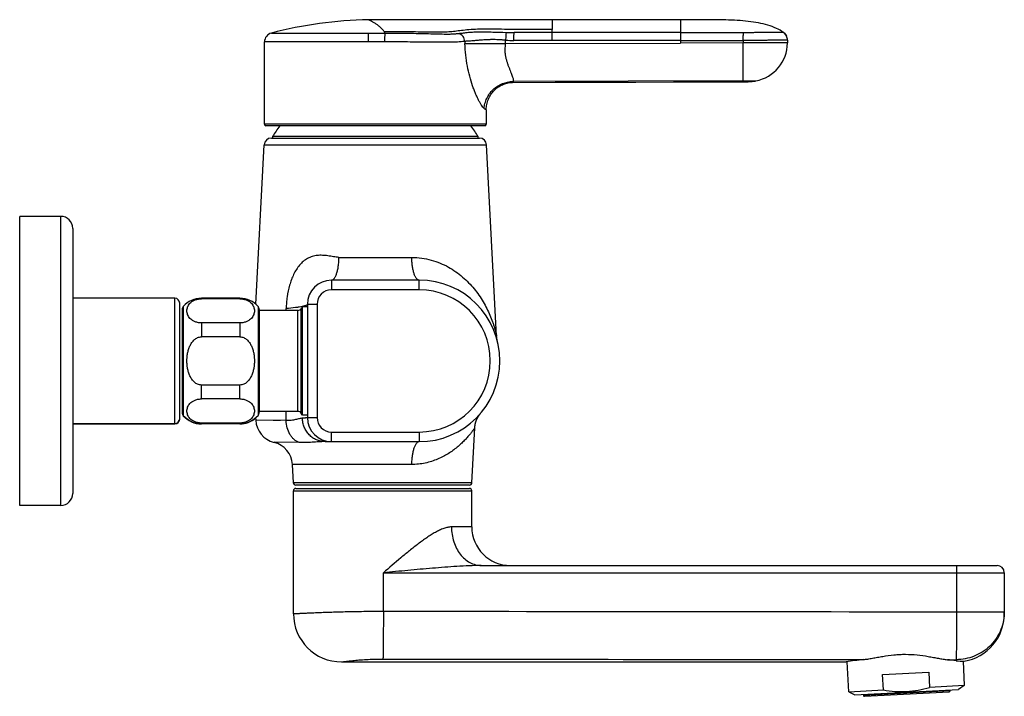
# Model space of a CAD drawing. Header units: millimetres. Extents: x 90 to 575, y 64 to 450.
# Tile 8 of 8: x 370 to 575, y 309 to 450. Entities that reach past the tile are written whole.
import ezdxf

# ---------------------------------------------------------------- set-up
doc = ezdxf.new("R2010")
doc.units = ezdxf.units.MM
doc.header["$LTSCALE"] = 46.255
doc.layers.get('0').update_dxf_attribs({"linetype": 'CONTINUOUS'})

msp = doc.modelspace()

# ---------------------------------------------------------------- linework, layer by layer
at = {"color": 9, "linetype": 'CONTINUOUS'}
for p, q in [((480.99, 449.67), (480.99, 447.63)), ((507.62, 449.67), (507.62, 444.81)), ((480.99, 445.35), (480.99, 447.63)), ((422.7, 446.89), (446.28, 446.89)), ((471.31, 444.73), (471.31, 445.41)), ((507.62, 447), (480.99, 446.99)), ((446.21, 445.05), (421.28, 445.05)), ((471.31, 444.73), (507.62, 444.81)), ((520.59, 445.35), (520.59, 444.84)), ((529.78, 444.85), (520.59, 444.84)), ((472.84, 436.86), (472.73, 436.66)), ((472.84, 436.86), (472.78, 436.75)), ((520.6, 436.97), (472.84, 436.86)), ((520.6, 436.82), (520.6, 436.77)), ((467.28, 427.97), (421.28, 427.97)), ((465.61, 425.42), (422.95, 425.42)), ((421.21, 423.7), (467.35, 423.7)), ((378.98, 408.87), (378.98, 348.87)), ((436.73, 400.36), (451.83, 400.36)), ((435.18, 395.62), (435.18, 393.62)), ((453.38, 393.62), (453.38, 395.62)), ((453.38, 393.62), (435.18, 393.62)), ((402.68, 365.79), (402.68, 391.87)), ((408.18, 391.87), (408.18, 391.76)), ((416.18, 391.87), (416.18, 391.76)), ((430.18, 390.62), (432.18, 390.62)), ((432.18, 390.62), (432.18, 367.12)), ((404.43, 390.18), (404.43, 367.49)), ((419.93, 390.18), (419.93, 367.56)), ((425.77, 389.35), (425.77, 389.72)), ((428.22, 368.39), (428.22, 389.35)), ((428.91, 367.99), (428.91, 389.75)), ((408.18, 386.76), (408.18, 383.87)), ((416.18, 386.76), (416.18, 383.87)), ((408.18, 370.98), (408.18, 373.87)), ((416.18, 370.98), (416.18, 373.87)), ((425.78, 366.48), (425.75, 368.39)), ((408.18, 365.79), (408.18, 365.98)), ((416.18, 365.79), (416.18, 365.98)), ((425.78, 366.48), (419.45, 366.57)), ((423.09, 366.52), (419.45, 366.57)), ((424.63, 366.49), (423.09, 366.52)), ((430.18, 367.12), (432.18, 367.12)), ((435.18, 362.12), (435.18, 364.12)), ((435.18, 364.12), (453.38, 364.12)), ((453.38, 364.12), (453.38, 362.12)), ((428.44, 361.93), (423.26, 361.98)), ((451.78, 357.38), (427.06, 357.38)), ((464.31, 353.6), (427.26, 353.6)), ((427.28, 351.92), (464.28, 351.92)), ((464.28, 344.42), (460.07, 344.42)), ((445.94, 334.92), (574.78, 334.92)), ((445.94, 326.94), (445.94, 334.92)), ((564.87, 334.92), (564.87, 326.82)), ((564.87, 326.82), (574.78, 326.82)), ((574.77, 326.42), (574.77, 326.41)), ((574.77, 326.42), (574.77, 326.41)), ((562.96, 316.88), (564.78, 316.88)), ((564.78, 316.88), (564.78, 316.66)), ((563.53, 310.41), (545.55, 309.47))]:
    msp.add_line(p, q, dxfattribs=at)
at = {"color": 7, "linetype": 'CONTINUOUS'}
for p, q in [((512.46, 449.67), (507.62, 449.67)), ((529.65, 446.12), (529.63, 446.15)), ((529.64, 446.13), (529.64, 446.13)), ((529.68, 446.01), (529.64, 446.12)), ((529.66, 446.07), (529.66, 446.07)), ((529.72, 445.89), (529.68, 446.01)), ((529.74, 445.78), (529.72, 445.9)), ((529.76, 445.67), (529.74, 445.79)), ((529.77, 445.56), (529.76, 445.68)), ((529.78, 445.46), (529.77, 445.57)), ((529.78, 445.41), (529.78, 445.46)), ((529.78, 445.41), (529.78, 444.85)), ((421.28, 427.97), (421.28, 445.05)), ((520.67, 436.77), (520.73, 436.78)), ((520.72, 436.77), (520.81, 436.78)), ((520.8, 436.78), (520.88, 436.78)), ((520.88, 436.78), (521.02, 436.78)), ((520.92, 436.78), (520.96, 436.78)), ((520.95, 436.78), (520.95, 436.78)), ((521.02, 436.78), (521.11, 436.79)), ((521.11, 436.79), (521.2, 436.79)), ((521.2, 436.79), (521.31, 436.79)), ((521.31, 436.79), (521.42, 436.8)), ((521.42, 436.8), (521.54, 436.81)), ((521.54, 436.81), (521.63, 436.81)), ((521.58, 436.81), (521.62, 436.81)), ((521.62, 436.81), (521.8, 436.82)), ((521.62, 436.81), (521.62, 436.81)), ((521.79, 436.82), (521.89, 436.83)), ((521.88, 436.83), (522.01, 436.84)), ((522, 436.84), (522.08, 436.84)), ((522.04, 436.84), (522.05, 436.84)), ((522.08, 436.84), (522.2, 436.85)), ((522.2, 436.85), (522.31, 436.86)), ((522.31, 436.86), (522.4, 436.87)), ((522.4, 436.87), (522.48, 436.88)), ((522.48, 436.88), (522.55, 436.89)), ((522.55, 436.89), (522.6, 436.89)), ((522.6, 436.89), (522.66, 436.9)), ((522.66, 436.9), (522.71, 436.91)), ((522.71, 436.91), (522.76, 436.91)), ((522.76, 436.91), (522.78, 436.91)), ((522.78, 436.91), (522.82, 436.92)), ((522.82, 436.92), (522.88, 436.93)), ((522.88, 436.93), (522.93, 436.93)), ((522.93, 436.93), (522.99, 436.94)), ((522.98, 436.94), (523.03, 436.95)), ((523.03, 436.95), (523.07, 436.96)), ((523.07, 436.96), (523.11, 436.96)), ((523.11, 436.96), (523.14, 436.97)), ((523.14, 436.97), (523.17, 436.97)), ((523.17, 436.97), (523.2, 436.98)), ((523.19, 436.99), (523.21, 436.99)), ((523.19, 436.98), (523.2, 436.98)), ((523.2, 436.98), (523.23, 436.98)), ((523.23, 436.98), (523.24, 436.98)), ((523.24, 436.99), (523.24, 436.98)), ((467.28, 430.94), (467.28, 427.97)), ((466.98, 427.67), (421.58, 427.67)), ((422.7, 425.12), (465.86, 425.12)), ((419.47, 390.63), (421.21, 423.7)), ((469.43, 384.11), (467.35, 423.7)), ((370.48, 348.87), (370.48, 408.87)), ((378.98, 408.87), (370.48, 408.87)), ((381.48, 406.37), (381.48, 351.37)), ((453.38, 395.62), (435.18, 395.62)), ((402.68, 391.87), (381.48, 391.87)), ((403.68, 366.79), (403.68, 390.87)), ((416.18, 391.87), (408.18, 391.87)), ((416.18, 391.76), (408.18, 391.76)), ((430.18, 390.62), (430.18, 367.12)), ((404.18, 389.52), (404.18, 368.15)), ((420.18, 389.52), (420.18, 368.23)), ((428.22, 389.35), (420.18, 389.35)), ((429.13, 390.12), (428.91, 389.75)), ((429.13, 367.62), (429.13, 390.12)), ((430.18, 390.12), (429.13, 390.12)), ((416.18, 386.76), (408.18, 386.76)), ((416.18, 383.87), (408.18, 383.87)), ((416.18, 373.87), (408.18, 373.87)), ((416.18, 370.98), (408.18, 370.98)), ((428.22, 368.39), (420.18, 368.39)), ((429.13, 367.62), (428.91, 367.99)), ((466, 367.85), (466.03, 367.89)), ((466.03, 367.89), (466.05, 367.91)), ((466.05, 367.91), (466.06, 367.93)), ((466.06, 367.93), (466.08, 367.94)), ((466.08, 367.94), (466.08, 367.95)), ((381.48, 365.87), (402.68, 365.87)), ((381.48, 365.79), (402.68, 365.79)), ((416.18, 365.98), (408.18, 365.98)), ((416.18, 365.87), (408.18, 365.87)), ((416.18, 365.79), (408.18, 365.79)), ((419.43, 367.07), (419.45, 366.57)), ((430.18, 367.62), (429.13, 367.62)), ((433.83, 362.12), (453.38, 362.12)), ((427.26, 353.6), (427.06, 357.38)), ((427.28, 326.42), (427.28, 351.92)), ((463.81, 353.12), (427.75, 353.12)), ((427.78, 352.42), (463.78, 352.42)), ((464.28, 344.42), (464.28, 351.92)), ((378.98, 348.87), (370.48, 348.87)), ((466.26, 336.42), (573.28, 336.42)), ((574.78, 334.92), (574.78, 326.42)), ((437.28, 316.42), (541.93, 316.42)), ((542.51, 310.23), (542.18, 316.46)), ((566.21, 316.56), (566.47, 311.49)), ((549.54, 313.78), (559.11, 314.29)), ((549.7, 310.61), (549.54, 313.78)), ((559.11, 314.29), (559.28, 311.11)), ((542.51, 310.23), (549.7, 310.61)), ((543.79, 309.58), (565.26, 310.7)), ((566.47, 311.49), (559.28, 311.11)), ((563.53, 310.41), (563.52, 310.61)), ((566.47, 311.49), (565.26, 310.7)), ((542.51, 310.23), (543.79, 309.58)), ((545.54, 309.67), (545.55, 309.47)), ((545.76, 309.28), (563.34, 310.2))]:
    msp.add_line(p, q, dxfattribs=at)
for points in [[(447.87, 449.67), (445.29, 449.67), (442.86, 449.66)], [(507.62, 449.67), (456.25, 449.67), (453.34, 449.67), (447.87, 449.67)], [(528.92, 447.05), (528.63, 447.25), (528.26, 447.47), (527.88, 447.68), (527.48, 447.87), (527.06, 448.06), (526.63, 448.23), (526.19, 448.39), (525.73, 448.54), (525.26, 448.67), (524.77, 448.8), (524.28, 448.91), (523.77, 449.01), (523.25, 449.1), (522.73, 449.19), (522.19, 449.26), (521.64, 449.33), (521.09, 449.38), (520.53, 449.43), (519.95, 449.48), (519.37, 449.52), (518.79, 449.55), (518.19, 449.58), (517.58, 449.6), (516.97, 449.62), (516.35, 449.63), (515.72, 449.64), (515.08, 449.65), (514.44, 449.66), (513.79, 449.66), (512.46, 449.67)], [(529.6, 446.22), (529.59, 446.24), (529.54, 446.35), (529.47, 446.47), (529.4, 446.57), (529.32, 446.68), (529.24, 446.77), (529.15, 446.86), (529.06, 446.94), (529, 446.99)], [(467.28, 430.94), (467.28, 431.1), (467.3, 431.33), (467.32, 431.57), (467.36, 431.83), (467.41, 432.09), (467.47, 432.35), (467.54, 432.62), (467.63, 432.88), (467.73, 433.15), (467.85, 433.41), (467.97, 433.66), (468.11, 433.9), (468.25, 434.13), (468.4, 434.35), (468.56, 434.57), (468.73, 434.77), (468.91, 434.97), (469.1, 435.15), (469.3, 435.33), (469.5, 435.5), (469.72, 435.66), (469.94, 435.8), (470.17, 435.94), (470.4, 436.07), (470.64, 436.18), (470.88, 436.29), (471.13, 436.38), (471.37, 436.46), (471.62, 436.52), (471.86, 436.57), (472.1, 436.61), (472.34, 436.64), (472.56, 436.66), (472.73, 436.66)], [(472.73, 436.66), (481.6, 436.68), (490.16, 436.71), (498.35, 436.73), (506.16, 436.75), (513.6, 436.76), (520.67, 436.77)], [(523.01, 436.95), (522.98, 436.94), (522.97, 436.94)], [(469.59, 383.11), (469.54, 383.28), (469.51, 383.46), (469.48, 383.63), (469.45, 383.81), (469.44, 383.99), (469.43, 384.11)], [(464.31, 353.6), (464.9, 365), (464.91, 365.07), (464.91, 365.14), (464.92, 365.22), (464.93, 365.29), (464.94, 365.36), (464.95, 365.43), (464.96, 365.5), (464.97, 365.57), (464.98, 365.64), (464.99, 365.71), (465.01, 365.78), (465.02, 365.84), (465.04, 365.91), (465.06, 365.97), (465.07, 366.04), (465.09, 366.1), (465.11, 366.17), (465.13, 366.23), (465.15, 366.29), (465.17, 366.36), (465.19, 366.42), (465.21, 366.48), (465.24, 366.54), (465.26, 366.59), (465.28, 366.65), (465.31, 366.71), (465.33, 366.77), (465.36, 366.82), (465.39, 366.88), (465.41, 366.93), (465.44, 366.98), (465.47, 367.04), (465.49, 367.09), (465.52, 367.14), (465.55, 367.19), (465.58, 367.24), (465.61, 367.29), (465.64, 367.34), (465.67, 367.38), (465.69, 367.43), (465.72, 367.47), (465.75, 367.52), (465.78, 367.56), (465.81, 367.6), (465.84, 367.64), (465.86, 367.67), (465.89, 367.7), (465.91, 367.73), (465.93, 367.76), (465.95, 367.79), (465.97, 367.81), (465.99, 367.83), (466, 367.85)]]:
    msp.add_lwpolyline(points, dxfattribs=at)
at = {"color": 9, "linetype": 'CONTINUOUS'}
for points in [[(523.9, 444.85), (521.01, 444.84), (507.62, 444.81)], [(472.76, 436.71), (472.74, 436.68), (472.73, 436.66), (472.73, 436.66)], [(520.6, 436.82), (520.6, 436.79), (520.6, 436.78), (520.6, 436.77)]]:
    msp.add_lwpolyline(points, dxfattribs=at)
at = {"color": 7, "linetype": 'CONTINUOUS'}
for centre, radius, start, end in [((444.28, 364.52), 85.15, 90.9543, 104.6817), ((423.18, 445.05), 1.9, 104.6817, 180.0045), ((527.86, 445.52), 1.86, 52.1285, 55.1461), ((527.7, 445.36), 2.09, 24.1755, 26.8702), ((527.7, 445.37), 2.08, 22.1246, 24.1754), ((527.71, 445.37), 2.08, 21.6187, 22.1239), ((527.71, 445.37), 2.07, 20.646, 21.4886), ((527.72, 445.37), 2.07, 19.9015, 20.8645), ((527.72, 445.37), 2.06, 19.0273, 19.9019), ((527.73, 445.38), 2.05, 16.6622, 19.1699), ((527.75, 445.38), 2.04, 15.9677, 16.6604), ((527.75, 445.38), 2.03, 15.3409, 15.9676), ((527.77, 445.39), 2.02, 12.7849, 15.4009), ((527.79, 445.39), 2, 11.6837, 12.7825), ((527.81, 445.4), 1.97, 8.0317, 11.6894), ((527.84, 445.4), 1.94, 7.6461, 8.0246), ((527.86, 445.4), 1.92, 4.3607, 7.6516), ((527.89, 445.41), 1.89, 3.1735, 4.3949), ((527.92, 445.41), 1.86, 0.0058, 3.1524), ((521.78, 444.85), 8, 280.5106, 360), ((520.57, 449.21), 12.44, 270.2188, 270.5289), ((520.57, 448.9), 12.13, 270.2245, 270.5425), ((520.55, 450.47), 13.7, 270.5492, 271.5155), ((520.43, 454.94), 18.17, 271.6582, 272.9019), ((520.22, 459.67), 22.91, 272.8439, 273.4071), ((520.2, 459.71), 22.95, 273.5628, 274.5894), ((520.41, 456.76), 19.98, 273.7523, 274.6739), ((520.46, 456.47), 19.69, 274.6222, 274.9096), ((520.53, 455.65), 18.87, 274.9099, 275.2225), ((521.79, 445.03), 8.18, 278.5372, 278.9401), ((521.82, 444.94), 8.09, 278.4525, 278.86), ((521.93, 444.18), 7.32, 278.938, 279.4499), ((521.97, 443.97), 7.1, 278.8575, 279.3851), ((522.08, 443.3), 6.42, 279.449, 280.0023), ((522.13, 442.99), 6.1, 279.384, 279.9658), ((522.28, 442.13), 5.24, 280.0204, 280.4952), ((421.58, 427.97), 0.3, 180, 270), ((444.28, 412.96), 24.7, 143.4514, 149.7054), ((444.28, 412.96), 24.7, 30.2946, 36.5486), ((466.98, 427.97), 0.3, 270, 360), ((422.7, 423.62), 1.5, 90, 177), ((423.13, 425.32), 0.2, 149.7054, 270), ((465.43, 425.32), 0.2, 270, 30.2946), ((465.86, 423.62), 1.5, 3, 90), ((378.98, 406.37), 2.5, 0, 90), ((435.18, 390.62), 5, 90, 180), ((453.38, 378.87), 16.75, 270, 90), ((402.68, 390.87), 1, 0, 90), ((408.18, 386.87), 5, 90, 138.5904), ((416.18, 386.87), 5, 41.4096, 90), ((405.18, 389.52), 1, 138.5904, 180), ((419.18, 389.52), 1, 0, 41.4096), ((428.22, 390.15), 0.8, 270, 330), ((405.18, 368.23), 1, 180, 221.4096), ((405.18, 368.15), 1, 180, 221.4096), ((419.18, 368.23), 1, 318.5904, 360), ((428.22, 367.59), 0.8, 30, 90), ((402.68, 366.87), 1, 270, 360), ((402.68, 366.79), 1, 270, 360), ((408.18, 370.87), 5, 221.4096, 270), ((408.18, 370.79), 5, 221.4096, 270), ((416.18, 370.87), 5, 270, 318.5904), ((416.18, 370.79), 5, 270, 310.5643), ((424.45, 366.83), 5, 183, 256.2123), ((435.18, 367.12), 5, 180, 270), ((422.06, 357.12), 5, 3, 76.2123), ((427.75, 353.62), 0.5, 183, 270), ((463.81, 353.62), 0.5, 270, 357), ((427.78, 351.92), 0.5, 90, 180), ((463.78, 351.92), 0.5, 0, 90), ((378.98, 351.37), 2.5, 270, 360), ((472.28, 344.42), 8, 180, 270), ((573.28, 334.92), 1.5, 0, 90), ((437.28, 326.42), 10, 180, 270), ((564.78, 326.42), 10, 279.6636, 360), ((554.45, 235.25), 82.13, 96.2128, 98.7642), ((553.78, 233.07), 84.31, 82.5037, 83.7467), ((566.27, 327.9), 11.34, 262.4439, 270.9476), ((545.75, 309.48), 0.2, 183, 273), ((563.33, 310.4), 0.2, 273, 3)]:
    msp.add_arc(centre, radius, start, end, dxfattribs=at)
at = {"color": 9, "linetype": 'CONTINUOUS'}
for centre, radius, start, end in [((475.2, 576.84), 131.49, 268.3053, 269.0392), ((476.2, 662.63), 215.64, 268.7209, 269.1649), ((497.52, 446.26), 34.7, 181.8032, 182.5285), ((435.18, 390.62), 3, 90, 180), ((453.38, 378.87), 14.75, 270, 90), ((435.18, 367.12), 3, 180, 270), ((564.89, 326.82), 9.89, 357.6887, 359.9996)]:
    msp.add_arc(centre, radius, start, end, dxfattribs=at)
for points, knots in [([(446.15, 447.14), (446.02, 447.36), (445.72, 447.75), (445.18, 448.25), (444.7, 448.61), (444.32, 448.86), (444.05, 449.03), (443.79, 449.17), (443.56, 449.3), (443.36, 449.41), (443.19, 449.49), (443.06, 449.56), (442.97, 449.61), (442.91, 449.63), (442.89, 449.64), (442.86, 449.66), (442.86, 449.66)], [0, 0, 0, 0, 0.176862, 0.354555, 0.525933, 0.606443, 0.682134, 0.751956, 0.814813, 0.86958, 0.91538, 0.951751, 0.978267, 0.987693, 0.994494, 1, 1, 1, 1]), ([(480.99, 447.63), (479.95, 447.63), (477.94, 447.63), (475.05, 447.63), (472.38, 447.65), (469.92, 447.68), (467.99, 447.7), (466.52, 447.7), (465.22, 447.67), (463.76, 447.59), (462.41, 447.45), (461.46, 447.33), (460.81, 447.25), (460.17, 447.18), (459.5, 447.13), (458.8, 447.09), (457.76, 447.07), (456.27, 447.07), (454.24, 447.1), (452.33, 447.13), (450.61, 447.14), (448.66, 447.15), (447.17, 447.15), (446.15, 447.14)], [0, 0, 0, 0, 0.089092, 0.173145, 0.248936, 0.318589, 0.38448, 0.415473, 0.444669, 0.496839, 0.541215, 0.560827, 0.579426, 0.597761, 0.616589, 0.636596, 0.658128, 0.706762, 0.764402, 0.832796, 0.871425, 0.91257, 1, 1, 1, 1]), ([(442.82, 445.05), (442.82, 445.26), (442.82, 445.64), (442.84, 446.11), (442.85, 446.43), (442.87, 446.62), (442.88, 446.77), (442.9, 446.85), (442.91, 446.89)], [0, 0, 0, 0, 0.335184, 0.630218, 0.754374, 0.859112, 0.941823, 1, 1, 1, 1]), ([(446.28, 446.89), (446.27, 446.91), (446.23, 447), (446.19, 447.08), (446.15, 447.14)], [0, 0, 0, 0, 0.247002, 1, 1, 1, 1]), ([(446.21, 445.05), (446.21, 445.25), (446.22, 445.55), (446.25, 445.94), (446.27, 446.2), (446.29, 446.43), (446.3, 446.62), (446.3, 446.77), (446.29, 446.86), (446.28, 446.89)], [0, 0, 0, 0, 0.331816, 0.48813, 0.631342, 0.756766, 0.861406, 0.942939, 1, 1, 1, 1]), ([(446.28, 446.89), (447.01, 446.89), (448.47, 446.88), (450.62, 446.86), (452.73, 446.84), (454.78, 446.79), (456.72, 446.74), (458.25, 446.7), (459.4, 446.69), (460.19, 446.71), (460.94, 446.75), (461.43, 446.8), (461.67, 446.83)], [0, 0, 0, 0, 0.143078, 0.283329, 0.420232, 0.554219, 0.681863, 0.799069, 0.853074, 0.904357, 0.95314, 1, 1, 1, 1]), ([(461.67, 446.83), (461.97, 446.86), (462.43, 446.92), (463.07, 447), (463.79, 447.08), (464.77, 447.14), (466.01, 447.16), (467.32, 447.15), (469.12, 447.1), (470.47, 447.06), (471.38, 447.04)], [0, 0, 0, 0, 0.09373, 0.144166, 0.198029, 0.316902, 0.44656, 0.581851, 0.719978, 1, 1, 1, 1]), ([(462.83, 445.17), (462.82, 445.36), (462.77, 445.73), (462.52, 446.23), (462.11, 446.57), (461.82, 446.74), (461.67, 446.83)], [0, 0, 0, 0, 0.266746, 0.517539, 0.760679, 1, 1, 1, 1]), ([(471.38, 447.04), (471.39, 446.94), (471.38, 446.7), (471.35, 446.32), (471.32, 445.88), (471.31, 445.57), (471.31, 445.41)], [0, 0, 0, 0, 0.195159, 0.430711, 0.700909, 1, 1, 1, 1]), ([(473, 445.37), (473, 445.68), (473.02, 446.12), (473.05, 446.67), (473.05, 446.91), (473.05, 447.01)], [0, 0, 0, 0, 0.566627, 0.803125, 1, 1, 1, 1]), ([(480.99, 446.99), (479.66, 446.99), (477.02, 446.98), (474.38, 446.99), (473.05, 447.01)], [0, 0, 0, 0, 0.499353, 1, 1, 1, 1]), ([(507.62, 447), (508.17, 447), (509.26, 447), (510.91, 447.01), (512.54, 447.02), (514.17, 447.02), (515.53, 447.03), (516.64, 447.03), (517.44, 447.03), (518.24, 447.02), (519.31, 447.02), (520.11, 447.02), (520.65, 447.02)], [0, 0, 0, 0, 0.124939, 0.251862, 0.379283, 0.500415, 0.62823, 0.692683, 0.75429, 0.81449, 0.875731, 1, 1, 1, 1]), ([(520.59, 445.35), (520.59, 445.67), (520.61, 446.12), (520.64, 446.67), (520.65, 446.91), (520.65, 447.02)], [0, 0, 0, 0, 0.565833, 0.807468, 1, 1, 1, 1]), ([(529.78, 445.41), (529.78, 445.41), (529.78, 445.41), (529.78, 445.41), (529.77, 445.41), (529.77, 445.41), (529.75, 445.41), (529.73, 445.41), (529.71, 445.41), (529.68, 445.41), (529.64, 445.41), (529.59, 445.41), (529.5, 445.41), (529.38, 445.41), (529.24, 445.41), (529.08, 445.41), (528.89, 445.41), (528.61, 445.41), (528.21, 445.41), (527.67, 445.41), (527.07, 445.41), (526.4, 445.4), (525.68, 445.39), (524.9, 445.38), (524.09, 445.37), (523.24, 445.36), (522.07, 445.34), (521.19, 445.34), (520.59, 445.35)], [0, 0, 0, 0, 0.000077, 0.000304, 0.000681, 0.001209, 0.002713, 0.004815, 0.007513, 0.010804, 0.014685, 0.019153, 0.029843, 0.042857, 0.058179, 0.075793, 0.095675, 0.117765, 0.168299, 0.226852, 0.29289, 0.365829, 0.44489, 0.529242, 0.618057, 0.710484, 0.805583, 1, 1, 1, 1]), ([(520.65, 447.02), (520.96, 447.02), (521.55, 447.02), (522.41, 447.04), (523.23, 447.05), (523.98, 447.07), (524.68, 447.07), (525.33, 447.07), (525.92, 447.07), (526.47, 447.07), (526.97, 447.07), (527.43, 447.06), (527.78, 447.06), (528.03, 447.06), (528.2, 447.06), (528.36, 447.05), (528.5, 447.05), (528.62, 447.05), (528.71, 447.05), (528.77, 447.05), (528.81, 447.05), (528.84, 447.05), (528.87, 447.05), (528.89, 447.05), (528.91, 447.05), (528.92, 447.05), (528.92, 447.05), (528.92, 447.05), (528.92, 447.05), (528.92, 447.05)], [0, 0, 0, 0, 0.110578, 0.215222, 0.313576, 0.405031, 0.489398, 0.567107, 0.638715, 0.704795, 0.765736, 0.821198, 0.870654, 0.892965, 0.913575, 0.932402, 0.949287, 0.964057, 0.976537, 0.981863, 0.98655, 0.990576, 0.993917, 0.996553, 0.998459, 0.999133, 0.999615, 0.999905, 1, 1, 1, 1]), ([(462.83, 445.17), (462.32, 445.11), (461.23, 445.02), (459.49, 444.97), (457.57, 444.98), (455.47, 445), (453.25, 445.03), (450.14, 445.05), (447.79, 445.05), (446.21, 445.05)], [0, 0, 0, 0, 0.09228, 0.197772, 0.314115, 0.439263, 0.575112, 0.715061, 1, 1, 1, 1]), ([(466.85, 431.24), (466.81, 431.28), (466.72, 431.36), (466.53, 431.58), (466.29, 431.93), (465.99, 432.42), (465.68, 433.01), (465.37, 433.66), (465.06, 434.36), (464.75, 435.14), (464.32, 436.32), (463.83, 437.96), (463.35, 440.08), (463.01, 442.35), (462.89, 443.92), (462.85, 444.73)], [0, 0, 0, 0, 0.011638, 0.025579, 0.059634, 0.10067, 0.147801, 0.198411, 0.252289, 0.310223, 0.373804, 0.516819, 0.669299, 0.830819, 1, 1, 1, 1]), ([(471.31, 444.73), (471.26, 444.53), (471.18, 444.13), (471.14, 443.49), (471.16, 442.82), (471.26, 442.14), (471.4, 441.48), (471.59, 440.85), (471.79, 440.25), (472.02, 439.67), (472.24, 439.12), (472.45, 438.61), (472.62, 438.16), (472.76, 437.78), (472.84, 437.46), (472.89, 437.21), (472.9, 437.01), (472.87, 436.9), (472.84, 436.86)], [0, 0, 0, 0, 0.073921, 0.151879, 0.233802, 0.319577, 0.404843, 0.483054, 0.559875, 0.637047, 0.710891, 0.779617, 0.838599, 0.887771, 0.928223, 0.959927, 0.983143, 1, 1, 1, 1]), ([(520.6, 436.97), (520.6, 437.29), (520.6, 438.2), (520.6, 439.92), (520.59, 442.23), (520.59, 443.94), (520.59, 444.84)], [0, 0, 0, 0, 0.122082, 0.349031, 0.65386, 1, 1, 1, 1]), ([(466.85, 431.24), (466.87, 431.6), (466.99, 432.32), (467.51, 433.72), (468.4, 434.98), (469.61, 435.92), (470.96, 436.61), (472.1, 436.86), (472.84, 436.86)], [0, 0, 0, 0, 0.119216, 0.242647, 0.495101, 0.623079, 0.751062, 1, 1, 1, 1]), ([(520.6, 436.97), (520.6, 436.95), (520.6, 436.9), (520.6, 436.85), (520.6, 436.82)], [0, 0, 0, 0, 0.335841, 1, 1, 1, 1]), ([(467.28, 430.94), (467.28, 430.94), (467.28, 430.94), (467.28, 430.94), (467.28, 430.94), (467.27, 430.94), (467.26, 430.95), (467.25, 430.95), (467.24, 430.96), (467.22, 430.97), (467.2, 430.99), (467.16, 431.01), (467.11, 431.05), (467.03, 431.1), (466.94, 431.17), (466.88, 431.22), (466.85, 431.24)], [0, 0, 0, 0, 0.000916, 0.003668, 0.008268, 0.014726, 0.033256, 0.059347, 0.093091, 0.134586, 0.183931, 0.241234, 0.380148, 0.55225, 0.758522, 1, 1, 1, 1]), ([(436.73, 400.36), (436.54, 400.36), (436.15, 400.39), (435.57, 400.48), (435.01, 400.59), (434.45, 400.68), (433.89, 400.75), (433.33, 400.78), (432.78, 400.79), (432.24, 400.76), (431.71, 400.67), (431.19, 400.54), (430.69, 400.35), (430.04, 400.04), (429.3, 399.53), (428.52, 398.74), (427.86, 397.83), (427.3, 396.82), (426.85, 395.73), (426.35, 394.19), (426.05, 392.79), (425.89, 391.58), (425.81, 390.75), (425.78, 390.13), (425.77, 389.72)], [0, 0, 0, 0, 0.031808, 0.063322, 0.094539, 0.12543, 0.155974, 0.18616, 0.215987, 0.245479, 0.27471, 0.303732, 0.332645, 0.361568, 0.419831, 0.479316, 0.540409, 0.603114, 0.667258, 0.732566, 0.865528, 0.899104, 0.932737, 1, 1, 1, 1]), ([(435.18, 395.62), (435.23, 395.62), (435.33, 395.64), (435.48, 395.71), (435.63, 395.82), (435.77, 395.98), (435.9, 396.18), (436.08, 396.51), (436.27, 397.03), (436.46, 397.74), (436.61, 398.55), (436.7, 399.43), (436.73, 400.05), (436.73, 400.36)], [0, 0, 0, 0, 0.028473, 0.059166, 0.093817, 0.133532, 0.178901, 0.230151, 0.349964, 0.491048, 0.649693, 0.821147, 1, 1, 1, 1]), ([(451.83, 400.36), (452.52, 400.36), (453.89, 400.26), (455.87, 399.85), (457.72, 399.21), (459.96, 398.12), (462.41, 396.4), (464.43, 394.31), (465.78, 392.53), (466.66, 391.17), (467.42, 389.78), (468.06, 388.4), (468.51, 387.24), (468.82, 386.35), (469.01, 385.72), (469.15, 385.22), (469.25, 384.86), (469.31, 384.62), (469.36, 384.42), (469.39, 384.27), (469.42, 384.17), (469.43, 384.12), (469.43, 384.11)], [0, 0, 0, 0, 0.080656, 0.158771, 0.234298, 0.307369, 0.446875, 0.579337, 0.643381, 0.706012, 0.767163, 0.826574, 0.883568, 0.910704, 0.936434, 0.960032, 0.970659, 0.980191, 0.988303, 0.99459, 0.998611, 1, 1, 1, 1]), ([(453.38, 395.62), (453.33, 395.62), (453.23, 395.64), (453.08, 395.71), (452.93, 395.82), (452.79, 395.98), (452.66, 396.18), (452.48, 396.51), (452.29, 397.03), (452.1, 397.74), (451.96, 398.55), (451.86, 399.43), (451.83, 400.05), (451.83, 400.36)], [0, 0, 0, 0, 0.028391, 0.059021, 0.093628, 0.133316, 0.178672, 0.22992, 0.349755, 0.490882, 0.649581, 0.821093, 1, 1, 1, 1]), ([(430.18, 390.62), (430.18, 390.6), (430.17, 390.55), (430.11, 390.49), (430.02, 390.44), (429.91, 390.38), (429.76, 390.32), (429.57, 390.27), (429.36, 390.21), (429.2, 390.17), (429.12, 390.16)], [0, 0, 0, 0, 0.051493, 0.116294, 0.201599, 0.310529, 0.444477, 0.603976, 0.789164, 1, 1, 1, 1]), ([(429.12, 390.16), (428.91, 390.11), (428.44, 390.03), (427.33, 389.87), (426.42, 389.78), (425.77, 389.72)], [0, 0, 0, 0, 0.19124, 0.422941, 1, 1, 1, 1]), ([(429.14, 366.99), (429.04, 366.98), (428.82, 366.95), (428.49, 366.88), (428.12, 366.79), (427.57, 366.65), (426.79, 366.51), (426.13, 366.47), (425.78, 366.48)], [0, 0, 0, 0, 0.089061, 0.189703, 0.301239, 0.422791, 0.693447, 1, 1, 1, 1]), ([(428.44, 361.93), (428.25, 362), (427.88, 362.19), (427.38, 362.57), (426.93, 363.05), (426.4, 363.83), (425.94, 364.97), (425.8, 365.97), (425.78, 366.48)], [0, 0, 0, 0, 0.108429, 0.221338, 0.339524, 0.463208, 0.724885, 1, 1, 1, 1]), ([(430.18, 367.12), (430.18, 367.11), (430.15, 367.1), (430.11, 367.08), (430.02, 367.07), (429.91, 367.05), (429.76, 367.03), (429.58, 367.02), (429.37, 367), (429.22, 366.99), (429.14, 366.99)], [0, 0, 0, 0, 0.022406, 0.071702, 0.150894, 0.260433, 0.400318, 0.570393, 0.770413, 1, 1, 1, 1]), ([(433.83, 362.12), (433.53, 362.12), (432.93, 362.18), (432.05, 362.46), (431.24, 362.91), (430.53, 363.52), (429.95, 364.26), (429.5, 365.11), (429.22, 366.03), (429.15, 366.67), (429.14, 366.99)], [0, 0, 0, 0, 0.121227, 0.243029, 0.365895, 0.490143, 0.615881, 0.742999, 0.87119, 1, 1, 1, 1]), ([(464.9, 364.98), (464.9, 364.98), (464.9, 364.97), (464.9, 364.97), (464.89, 364.96), (464.88, 364.95), (464.87, 364.94), (464.86, 364.91), (464.83, 364.88), (464.79, 364.82), (464.75, 364.76), (464.69, 364.68), (464.63, 364.59), (464.56, 364.5), (464.45, 364.35), (464.3, 364.15), (464.1, 363.89), (463.87, 363.61), (463.62, 363.31), (463.35, 362.99), (463.05, 362.66), (462.61, 362.2), (462.02, 361.62), (461.23, 360.93), (460.35, 360.25), (459.38, 359.6), (458.32, 359), (457.18, 358.46), (455.94, 358.01), (454.15, 357.53), (452.74, 357.38), (451.78, 357.38)], [0, 0, 0, 0, 0.000113, 0.000465, 0.001059, 0.001893, 0.002966, 0.004276, 0.007603, 0.011847, 0.016966, 0.022918, 0.029667, 0.037173, 0.045401, 0.063872, 0.084791, 0.107872, 0.13286, 0.159532, 0.187706, 0.217234, 0.279863, 0.346658, 0.417133, 0.490993, 0.568083, 0.648338, 0.731741, 0.818272, 1, 1, 1, 1]), ([(433.83, 362.12), (433.62, 362.12), (433.18, 362.11), (432.29, 362.07), (431.16, 361.99), (429.8, 361.93), (428.89, 361.92), (428.44, 361.93)], [0, 0, 0, 0, 0.119462, 0.242511, 0.494181, 0.747775, 1, 1, 1, 1]), ([(453.38, 362.12), (453.33, 362.12), (453.22, 362.11), (453.07, 362.03), (452.92, 361.92), (452.78, 361.76), (452.64, 361.56), (452.46, 361.23), (452.25, 360.72), (452.06, 360.01), (451.91, 359.19), (451.81, 358.31), (451.79, 357.7), (451.78, 357.38)], [0, 0, 0, 0, 0.029124, 0.060401, 0.095521, 0.135581, 0.181176, 0.232546, 0.352324, 0.493082, 0.651182, 0.821937, 1, 1, 1, 1]), ([(460.07, 344.42), (459.81, 344.42), (459.26, 344.35), (458.44, 344.11), (457.59, 343.75), (456.72, 343.3), (455.84, 342.77), (454.64, 341.99), (453.14, 340.9), (451.35, 339.49), (448.94, 337.49), (447.14, 335.95), (445.94, 334.92)], [0, 0, 0, 0, 0.045789, 0.09561, 0.149226, 0.206085, 0.265609, 0.327291, 0.455526, 0.588343, 0.724095, 1, 1, 1, 1]), ([(460.07, 344.42), (460.07, 343.39), (460.31, 341.84), (461.07, 339.98), (461.84, 338.76), (462.77, 337.75), (463.85, 337), (465.03, 336.53), (465.85, 336.42), (466.26, 336.42)], [0, 0, 0, 0, 0.277627, 0.411754, 0.540419, 0.662899, 0.779374, 0.891034, 1, 1, 1, 1]), ([(466.26, 336.42), (465.42, 336.42), (463.73, 336.37), (461.2, 336.24), (458.66, 336.06), (455.27, 335.78), (451.03, 335.4), (447.64, 335.08), (445.94, 334.92)], [0, 0, 0, 0, 0.123725, 0.248168, 0.373034, 0.498168, 0.748919, 1, 1, 1, 1]), ([(564.85, 336.42), (564.85, 336.42), (564.85, 336.42), (564.86, 336.41), (564.86, 336.4), (564.86, 336.39), (564.86, 336.38), (564.86, 336.35), (564.86, 336.3), (564.86, 336.24), (564.86, 336.16), (564.86, 336.08), (564.86, 335.98), (564.86, 335.87), (564.87, 335.71), (564.87, 335.49), (564.87, 335.21), (564.87, 335.02), (564.87, 334.92)], [0, 0, 0, 0, 0.001279, 0.004914, 0.010936, 0.019337, 0.030096, 0.043192, 0.076256, 0.118215, 0.168663, 0.227116, 0.293011, 0.365714, 0.444525, 0.617383, 0.80494, 1, 1, 1, 1]), ([(427.28, 326.42), (427.28, 326.42), (427.29, 326.42), (427.29, 326.42), (427.31, 326.42), (427.33, 326.42), (427.37, 326.43), (427.42, 326.43), (427.51, 326.43), (427.65, 326.44), (427.86, 326.45), (428.1, 326.47), (428.39, 326.48), (428.72, 326.5), (429.09, 326.52), (429.67, 326.55), (430.48, 326.59), (431.57, 326.63), (432.8, 326.68), (434.15, 326.74), (435.62, 326.78), (437.18, 326.83), (439.43, 326.88), (442.35, 326.93), (444.73, 326.94), (445.94, 326.94)], [0, 0, 0, 0, 0.000302, 0.00068, 0.001209, 0.00272, 0.004834, 0.007549, 0.010864, 0.019286, 0.030079, 0.043214, 0.058661, 0.076381, 0.09633, 0.118458, 0.169032, 0.227606, 0.293608, 0.366396, 0.44526, 0.529435, 0.618103, 0.80544, 1, 1, 1, 1]), ([(445.94, 326.94), (445.94, 325.76), (445.94, 324.03), (445.92, 321.83), (445.91, 320.38), (445.9, 319.16), (445.89, 318.29), (445.88, 317.73), (445.87, 317.42), (445.86, 317.19), (445.86, 317.06), (445.85, 317.01)], [0, 0, 0, 0, 0.357012, 0.52087, 0.667686, 0.792659, 0.8917, 0.930448, 0.961572, 0.984818, 1, 1, 1, 1]), ([(564.87, 326.82), (564.87, 326.21), (564.86, 325.02), (564.86, 323.28), (564.85, 321.66), (564.84, 320.21), (564.83, 318.98), (564.82, 318.12), (564.8, 317.56), (564.8, 317.26), (564.79, 317.04), (564.78, 316.92), (564.78, 316.88)], [0, 0, 0, 0, 0.183008, 0.359906, 0.524785, 0.672142, 0.797054, 0.895352, 0.933459, 0.963758, 0.985999, 1, 1, 1, 1]), ([(574.77, 326.41), (574.75, 325.78), (574.57, 324.52), (573.95, 322.71), (573, 321.05), (571.75, 319.6), (570.24, 318.42), (568.53, 317.54), (566.69, 317), (565.42, 316.88), (564.78, 316.88)], [0, 0, 0, 0, 0.124648, 0.249355, 0.374164, 0.499101, 0.624174, 0.74937, 0.87466, 1, 1, 1, 1]), ([(437.28, 316.42), (437.28, 316.42), (437.3, 316.42), (437.32, 316.43), (437.37, 316.43), (437.47, 316.45), (437.63, 316.47), (437.89, 316.5), (438.21, 316.54), (438.61, 316.59), (439.08, 316.65), (439.84, 316.73), (440.95, 316.83), (442.44, 316.93), (444.1, 317), (445.26, 317.01), (445.85, 317.01)], [0, 0, 0, 0, 0.001075, 0.004293, 0.009648, 0.017143, 0.038545, 0.068456, 0.106816, 0.153525, 0.208452, 0.271396, 0.420101, 0.595897, 0.792364, 1, 1, 1, 1])]:
    msp.add_open_spline(points, degree=3, knots=knots, dxfattribs=at)
at = {"color": 7, "linetype": 'CONTINUOUS'}
for points, knots in [([(471.31, 445.41), (471.06, 445.42), (470.57, 445.47), (469.84, 445.51), (469.25, 445.53), (468.8, 445.53), (468.47, 445.53), (468.16, 445.53), (467.77, 445.52), (467.14, 445.5), (466.47, 445.45), (465.85, 445.39), (465.45, 445.36), (465.06, 445.32), (464.68, 445.28), (464.26, 445.25), (463.8, 445.22), (463.39, 445.19), (463.07, 445.18), (462.91, 445.18), (462.83, 445.17)], [0, 0, 0, 0, 0.087866, 0.174618, 0.257575, 0.297089, 0.335262, 0.371966, 0.407264, 0.473744, 0.591916, 0.644745, 0.692956, 0.736764, 0.780716, 0.829583, 0.884648, 0.944139, 0.972729, 1, 1, 1, 1]), ([(529, 446.99), (529.12, 446.9), (529.33, 446.69), (529.49, 446.44), (529.56, 446.31)], [0, 0, 0, 0, 0.499179, 1, 1, 1, 1]), ([(529.56, 446.31), (529.49, 446.44), (529.33, 446.69), (529.12, 446.9), (529, 446.99)], [0, 0, 0, 0, 0.500819, 1, 1, 1, 1]), ([(462.85, 444.73), (462.89, 444.73), (462.97, 444.73), (463.11, 444.72), (463.26, 444.72), (463.44, 444.73), (463.64, 444.73), (463.86, 444.73), (464.11, 444.73), (464.45, 444.73), (464.86, 444.73), (465.37, 444.73), (465.88, 444.73), (466.41, 444.73), (466.98, 444.73), (467.61, 444.73), (468.31, 444.73), (469, 444.73), (469.56, 444.73), (469.98, 444.73), (470.28, 444.73), (470.52, 444.72), (470.71, 444.72), (470.88, 444.73), (471.05, 444.74), (471.21, 444.74), (471.28, 444.73), (471.31, 444.73)], [0, 0, 0, 0, 0.014389, 0.030068, 0.047903, 0.068456, 0.092108, 0.11901, 0.148822, 0.179507, 0.237994, 0.296468, 0.358566, 0.419376, 0.48288, 0.560237, 0.646089, 0.729222, 0.80567, 0.842221, 0.877718, 0.911879, 0.928303, 0.944203, 0.974023, 0.987517, 1, 1, 1, 1]), ([(520.6, 436.97), (520.94, 436.97), (521.56, 436.97), (522.19, 436.97), (522.47, 436.97)], [0, 0, 0, 0, 0.550403, 1, 1, 1, 1]), ([(522.47, 436.97), (522.62, 436.98), (522.83, 436.99), (523.08, 437), (523.16, 436.99), (523.19, 436.99)], [0, 0, 0, 0, 0.651634, 0.871625, 1, 1, 1, 1]), ([(523.21, 436.99), (523.22, 436.99), (523.22, 436.99), (523.23, 436.99), (523.24, 436.99)], [0, 0, 0, 0, 0.359356, 1, 1, 1, 1]), ([(408.18, 386.76), (407.92, 386.76), (407.42, 386.81), (406.75, 387.03), (406.21, 387.33), (405.8, 387.68), (405.51, 388.06), (405.26, 388.58), (405.13, 389.26), (405.26, 389.95), (405.51, 390.47), (405.8, 390.85), (406.21, 391.2), (406.75, 391.5), (407.42, 391.71), (407.92, 391.76), (408.18, 391.76)], [0, 0, 0, 0, 0.09031, 0.171664, 0.241777, 0.302572, 0.356769, 0.406691, 0.5, 0.593309, 0.643231, 0.697428, 0.758223, 0.828336, 0.90969, 1, 1, 1, 1]), ([(416.18, 391.76), (416.44, 391.76), (416.94, 391.71), (417.61, 391.5), (418.15, 391.2), (418.56, 390.85), (418.85, 390.47), (419.1, 389.95), (419.23, 389.26), (419.1, 388.58), (418.85, 388.06), (418.56, 387.68), (418.15, 387.33), (417.61, 387.03), (416.94, 386.81), (416.44, 386.76), (416.18, 386.76)], [0, 0, 0, 0, 0.09031, 0.171664, 0.241777, 0.302573, 0.356769, 0.406691, 0.5, 0.593309, 0.643231, 0.697427, 0.758223, 0.828336, 0.90969, 1, 1, 1, 1]), ([(405.18, 378.87), (405.18, 379.14), (405.2, 379.67), (405.31, 380.47), (405.5, 381.25), (405.78, 382), (406.18, 382.7), (406.7, 383.31), (407.27, 383.68), (407.78, 383.84), (408.05, 383.87), (408.18, 383.87)], [0, 0, 0, 0, 0.125119, 0.250231, 0.375332, 0.500408, 0.625428, 0.750329, 0.874993, 0.937502, 1, 1, 1, 1]), ([(416.18, 383.87), (416.31, 383.87), (416.58, 383.84), (417.09, 383.68), (417.66, 383.31), (418.18, 382.7), (418.58, 382), (418.86, 381.25), (419.05, 380.47), (419.16, 379.67), (419.18, 379.14), (419.18, 378.87)], [0, 0, 0, 0, 0.062498, 0.125007, 0.249671, 0.374572, 0.499592, 0.624668, 0.749769, 0.874881, 1, 1, 1, 1]), ([(408.18, 373.87), (408.05, 373.87), (407.78, 373.9), (407.27, 374.06), (406.7, 374.43), (406.18, 375.05), (405.78, 375.75), (405.5, 376.5), (405.31, 377.28), (405.2, 378.07), (405.18, 378.6), (405.18, 378.87)], [0, 0, 0, 0, 0.062498, 0.125007, 0.249671, 0.374572, 0.499592, 0.624668, 0.749769, 0.874881, 1, 1, 1, 1]), ([(419.18, 378.87), (419.18, 378.6), (419.16, 378.07), (419.05, 377.28), (418.86, 376.5), (418.58, 375.75), (418.18, 375.05), (417.66, 374.43), (417.09, 374.06), (416.58, 373.9), (416.31, 373.87), (416.18, 373.87)], [0, 0, 0, 0, 0.125119, 0.250231, 0.375332, 0.500408, 0.625428, 0.750329, 0.874993, 0.937502, 1, 1, 1, 1]), ([(408.18, 365.98), (407.92, 365.98), (407.42, 366.03), (406.75, 366.24), (406.21, 366.54), (405.8, 366.9), (405.51, 367.28), (405.26, 367.79), (405.13, 368.48), (405.26, 369.17), (405.51, 369.68), (405.8, 370.06), (406.21, 370.42), (406.75, 370.72), (407.42, 370.93), (407.92, 370.98), (408.18, 370.98)], [0, 0, 0, 0, 0.09031, 0.171664, 0.241777, 0.302573, 0.356769, 0.406691, 0.5, 0.593309, 0.643231, 0.697427, 0.758223, 0.828336, 0.90969, 1, 1, 1, 1]), ([(416.18, 370.98), (416.44, 370.98), (416.94, 370.93), (417.61, 370.72), (418.15, 370.42), (418.56, 370.06), (418.85, 369.68), (419.1, 369.17), (419.23, 368.48), (419.1, 367.79), (418.85, 367.28), (418.56, 366.9), (418.15, 366.54), (417.61, 366.24), (416.94, 366.03), (416.44, 365.98), (416.18, 365.98)], [0, 0, 0, 0, 0.09031, 0.171664, 0.241777, 0.302573, 0.356769, 0.406691, 0.5, 0.593309, 0.643231, 0.697427, 0.758223, 0.828336, 0.90969, 1, 1, 1, 1]), ([(545.56, 316.9), (545.86, 316.93), (546.49, 317.02), (547.45, 317.19), (548.48, 317.38), (549.96, 317.65), (551.49, 317.87), (553.08, 317.98), (554.69, 318.02), (556.68, 317.91), (558.6, 317.63), (560.07, 317.36), (561.09, 317.17), (562.05, 317), (562.67, 316.91), (562.96, 316.88)], [0, 0, 0, 0, 0.051766, 0.107904, 0.167796, 0.230814, 0.363744, 0.432419, 0.501679, 0.639207, 0.771286, 0.83382, 0.893222, 0.948845, 1, 1, 1, 1]), ([(549.7, 310.61), (550.5, 310.47), (552.1, 310.26), (553.72, 310.24), (554.52, 310.29)], [0, 0, 0, 0, 0.500042, 1, 1, 1, 1]), ([(554.52, 310.29), (555.33, 310.33), (556.93, 310.52), (558.5, 310.89), (559.28, 311.11)], [0, 0, 0, 0, 0.499958, 1, 1, 1, 1])]:
    msp.add_open_spline(points, degree=3, knots=knots, dxfattribs=at)
at = {"color": 9, "linetype": 'CONTINUOUS'}
for points in [[(507.62, 445.37), (511.95, 445.37), (516.27, 445.42), (520.59, 445.35)], [(480.99, 445.35), (478.32, 445.35), (475.66, 445.34), (473, 445.37)], [(507.62, 445.37), (498.75, 445.36), (489.87, 445.36), (480.99, 445.35)], [(445.94, 326.94), (485.58, 326.9), (525.23, 326.86), (564.87, 326.82)], [(445.85, 317.01), (479.09, 316.97), (512.32, 316.93), (545.56, 316.9)]]:
    msp.add_open_spline(points, degree=3, dxfattribs=at)

doc.saveas('drawing.dxf')
